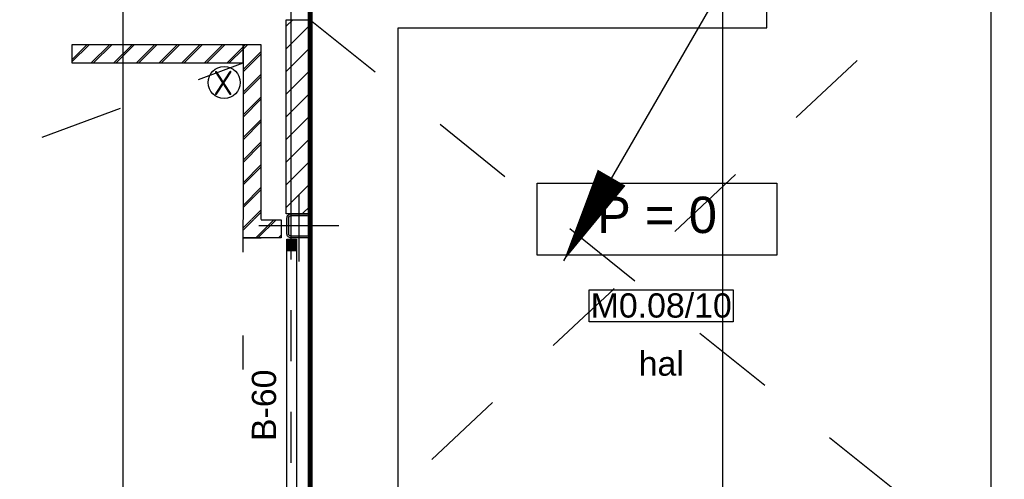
# Model space of a CAD drawing. Header units: millimetres. Extents: x -38031 to 110605, y -22066 to 88711.
# Tile 136 of 150: x 72464 to 78620, y 43298 to 46170. Entities that reach past the tile are written whole.
import ezdxf
from ezdxf.enums import TextEntityAlignment as Align

# ---------------------------------------------------------------- set-up
doc = ezdxf.new("R2010")
doc.units = ezdxf.units.MM
doc.header["$LTSCALE"] = 50
doc.set_wipeout_variables(frame=1)
for name, pattern in [('HIDDEN', [9.525, 6.35, -3.175]), ('PHANTOM', [63.5, 31.75, -6.35, 6.35, -6.35, 6.35, -6.35]), ('STYLE_01', [0.41664, 0.20828, -0.20836]), ('STYLE_06', [1.04164, 0.625, -0.20828, 0.06943, -0.13893])]:
    doc.linetypes.add(name, pattern=pattern)
for name, color, linetype in [('AB$1A---_ATTRIB035', 8, 'Continuous'), ('AB$1A---_ATTRIB050', 8, 'Continuous'), ('AL$1A---_ALGEMEEN', 8, 'Continuous'), ('AM$1A---_ARCERING', 8, 'Continuous'), ('AT$1A---_TEKST100', 8, 'Continuous'), ('Bouwkundig', 8, 'Continuous'), ('brandscheiding', 5, 'HIDDEN'), ('EL6121--', 3, 'Continuous'), ('Kastenscheiding', 4, 'PHANTOM'), ('stramien', 1, 'Continuous')]:
    doc.layers.add(name, color=color, linetype=linetype)
doc.styles.add('Arial', font='ARIAL.TTF')
doc.styles.add('Arial (bold)', font='iso.shx')
doc.styles.get("Standard").update_dxf_attribs({"font": 'iso.shx'})
pattern_1 = [(45, (0, 0), (1.41421356, -1.41421356), []), (45, (0.1414, -0.1414), (1.41421356, -1.41421356), [])]
pattern_2 = [(45, (0, 0), (70.71068, -70.71068), []), (45, (7.07, -7.07), (70.71068, -70.71068), [])]

# ---------------------------------------------------------------- blocks, each defined once
blk = doc.blocks.new('E00170')
at = {"color": 0, "linetype": 'Continuous'}
for q in [(5, 8.66), (-5, -8.66)]:
    blk.add_line((0, 0), q, dxfattribs=at)
for points in [[(5, 8.66, 0, 1, 0), (3.5, 6.062, 1, 1, 0)], [(-5, -8.66, 0, 1, 0), (-3.5, -6.062, 1, 1, 0)]]:
    blk.add_lwpolyline(points, format="xyseb", dxfattribs=at)
at = {"color": 0, "const_width": 0.5}
blk.add_lwpolyline([(-0.25, 0, 1), (0.25, 0, 1)], format="xyb", close=True, dxfattribs=at)
at = {"color": 0, "linetype": 'Continuous'}
blk.add_circle((0, 0), 0.5, dxfattribs=at)
blk = doc.blocks.new('Group-75')
at = {"color": 0}
for points in [[(17613, 16344.5), (17737, 16344.5), (17737, 16231.5), (17499, 16231.5), (17499, 16344.5)], [(17774, 14550), (17774, 16151), (17834, 16151), (17834, 14550)], [(17613, 14356.5), (17737, 14356.5), (17737, 14469.5), (17499, 14469.5), (17499, 14356.5)]]:
    blk.add_wipeout(points, dxfattribs=at).dxf.layer = 'AL$1A---_ALGEMEEN'
at = {"layer": 'AM$1A---_ARCERING', "linetype": 'Continuous', "lineweight": 5}
h = blk.add_hatch(dxfattribs=at)
h.set_pattern_fill('BAKSTEEN', color=256, style=0, pattern_type=2)
h.set_pattern_definition(pattern_2)
edge = h.paths.add_edge_path()
edge.add_line((17613, 16344.5), (17737, 16344.5))
edge.add_line((17737, 16344.5), (17737, 16231.5))
edge.add_line((17737, 16231.5), (17499, 16231.5))
edge.add_line((17499, 16231.5), (17499, 16344.5))
at = {"layer": 'AM$1A---_ARCERING', "linetype": 'Continuous', "lineweight": 0}
for points in [[(17774, 16223.5), (17834, 16223.5), (17834, 16151), (17774, 16151)], [(17774, 14550), (17834, 14550), (17834, 14477.5), (17774, 14477.5)]]:
    blk.add_hatch(color=256, dxfattribs=at).paths.add_polyline_path(points)
at = {"layer": 'AM$1A---_ARCERING', "linetype": 'Continuous', "lineweight": 5}
h = blk.add_hatch(dxfattribs=at)
h.set_pattern_fill('BAKSTEEN', color=256, style=0, pattern_type=2)
h.set_pattern_definition(pattern_2)
edge = h.paths.add_edge_path()
edge.add_line((17613, 14356.5), (17737, 14356.5))
edge.add_line((17737, 14356.5), (17737, 14469.5))
edge.add_line((17737, 14469.5), (17499, 14469.5))
edge.add_line((17499, 14469.5), (17499, 14356.5))
at = {"layer": 'AL$1A---_ALGEMEEN', "color": 0}
for p, q in [((17774, 14550), (17774, 16151)), ((17834, 16151), (17834, 14550))]:
    blk.add_line(p, q, dxfattribs=at)
for points in [[(17613, 16344.5), (17737, 16344.5), (17737, 16231.5), (17499, 16231.5), (17499, 16344.5)], [(17613, 14356.5), (17737, 14356.5), (17737, 14469.5), (17499, 14469.5), (17499, 14356.5)]]:
    blk.add_lwpolyline(points, dxfattribs=at)
for points in [[(17774, 16223.5), (17834, 16223.5), (17834, 16151), (17774, 16151)], [(17774, 14550), (17834, 14550), (17834, 14477.5), (17774, 14477.5)]]:
    blk.add_lwpolyline(points, close=True, dxfattribs=at)
blk = doc.blocks.new('txt-brandw.60')
at = {"color": 0}
blk.add_wipeout([(-223.3, -118.5), (223.3, -118.5), (223.3, 124.9), (-223.3, 124.9)], dxfattribs=at).dxf.layer = 'AL$1A---_ALGEMEEN'
at = {"layer": 'AT$1A---_TEKST100', "insert": (0, -112.2), "char_height": 151.525, "attachment_point": 8, "line_spacing_factor": 0.967741, "style": 'Arial'}
blk.add_mtext('{\\C256;\\lB-60}', dxfattribs=at)
blk = doc.blocks.new('peilmaat plg klein')
at = {"layer": 'AL$1A---_ALGEMEEN', "color": 0, "flags": 1}
for tag, p in [('onderdeel', (-750, -634.1)), ('patchnr', (-750, -1043.2)), ('toestelnr', (-750, -1452.3))]:
    blk.add_attdef(tag, p, '', height=227.3, dxfattribs=at)
at = {"color": 0}
blk.add_wipeout([(-750, 225), (750, 225), (750, -225), (-750, -225)], dxfattribs=at).dxf.layer = 'AL$1A---_ALGEMEEN'
at = {"layer": 'AL$1A---_ALGEMEEN', "color": 0}
blk.add_lwpolyline([(-750, 225), (750, 225), (750, -225), (-750, -225)], close=True, dxfattribs=at)
at = {"layer": 'AL$1A---_ALGEMEEN', "color": 0, "style": 'Arial'}
blk.add_attdef('peil', text='', height=227.3, dxfattribs=at).set_placement((0, 141.2), align=Align.TOP_CENTER)
blk = doc.blocks.new('tekst 12 pts')
at = {"layer": 'AL$1A---_ALGEMEEN', "color": 0, "style": 'Arial'}
blk.add_attdef('naam_ruimte', text='', height=151.5, dxfattribs=at).set_placement((0, -41.1), align=Align.TOP_CENTER)
at = {"layer": 'AL$1A---_ALGEMEEN', "color": 0, "flags": 1}
for tag, p in [('oppervlakte', (-264.6, -1003)), ('stramiennummer', (-264.6, -1275.7))]:
    blk.add_attdef(tag, p, '', height=151.5, dxfattribs=at)
blk = doc.blocks.new('ruimtenummer')
at = {"layer": 'AL$1A---_ALGEMEEN', "color": 0, "flags": 1}
for tag, p in [('peil', (-450, -397.1)), ('onderdeel', (-450, -669.8))]:
    blk.add_attdef(tag, p, '', height=151.5, dxfattribs=at)
at = {"color": 0}
blk.add_wipeout([(-450, 100), (450, 100), (450, -100), (-450, -100)], dxfattribs=at).dxf.layer = 'AL$1A---_ALGEMEEN'
at = {"layer": 'AL$1A---_ALGEMEEN', "color": 0}
blk.add_lwpolyline([(-450, 100), (450, 100), (450, -100), (-450, -100)], close=True, dxfattribs=at)
at = {"layer": 'AL$1A---_ALGEMEEN', "color": 0, "style": 'Arial'}
blk.add_attdef('ruimtenummer', text='', height=151.5, dxfattribs=at).set_placement((0, 78), align=Align.TOP_CENTER)
blk = doc.blocks.new('21x_zaagwerk')
at = {"layer": 'AL$1A---_ALGEMEEN', "color": 0}
blk.add_circle((0, 0), 100, dxfattribs=at)
at = {"layer": 'AT$1A---_TEKST100', "insert": (-67.8, 73.6), "char_height": 151.525, "attachment_point": 1, "line_spacing_factor": 0.967741, "style": 'Arial (bold)'}
blk.add_mtext('{\\C256;\\lX}', dxfattribs=at)
blk = doc.blocks.new('st.k-150')
at = {"color": 0}
blk.add_wipeout([(-65, 64), (68.4, 64), (68.4, -69.4), (-65, -69.4)], dxfattribs=at).dxf.layer = 'AL$1A---_ALGEMEEN'
at = {"layer": 'AM$1A---_ARCERING', "linetype": 'Continuous', "lineweight": 0}
h = blk.add_hatch(color=256, dxfattribs=at)
edge = h.paths.add_edge_path()
edge.add_line((48.2, -75), (-48.2, -75))
edge.add_line((-48.2, -75), (-50, -75))
edge.add_arc((-50, -50), 25, 180, 270, ccw=False)
edge.add_line((-75, -50), (-75, -48.2))
edge.add_line((-75, -48.2), (-75, 48.2))
edge.add_line((-75, 48.2), (-75, 50))
edge.add_arc((-50, 50), 25, 90, 180, ccw=False)
edge.add_line((-50, 75), (-48.2, 75))
edge.add_line((-48.2, 75), (48.2, 75))
edge.add_line((48.2, 75), (50, 75))
edge.add_arc((50, 50), 25, 0, 90, ccw=False)
edge.add_line((75, 50), (75, 48.2))
edge.add_line((75, 48.2), (75, -48.2))
edge.add_line((75, -48.2), (75, -50))
edge.add_arc((50, -50), 25, -90, 0, ccw=False)
edge.add_line((50, -75), (48.2, -75))
edge = h.paths.add_edge_path(flags=16)
edge.add_line((48.2, -64.3), (-48.2, -64.3))
edge.add_line((-48.2, -64.3), (-49.3, -64.3))
edge.add_arc((-49.3, -49.3), 15, 180, 270, ccw=False)
edge.add_line((-64.3, -49.3), (-64.3, -48.2))
edge.add_line((-64.3, -48.2), (-64.3, 48.2))
edge.add_line((-64.3, 48.2), (-64.3, 49.3))
edge.add_arc((-49.3, 49.3), 15, 90, 180, ccw=False)
edge.add_line((-49.3, 64.3), (-48.2, 64.3))
edge.add_line((-48.2, 64.3), (48.2, 64.3))
edge.add_line((48.2, 64.3), (49.3, 64.3))
edge.add_arc((49.3, 49.3), 15, 0, 90, ccw=False)
edge.add_line((64.3, 49.3), (64.3, 48.2))
edge.add_line((64.3, 48.2), (64.3, -48.2))
edge.add_line((64.3, -48.2), (64.3, -49.3))
edge.add_arc((49.3, -49.3), 15, 270, 360, ccw=False)
edge.add_line((49.3, -64.3), (48.2, -64.3))
at = {"layer": 'AL$1A---_ALGEMEEN', "color": 0}
for p, q in [((0, 192.5), (0, -222.5)), ((250, 0), (-250, 0))]:
    blk.add_line(p, q, dxfattribs=at)
at = {"layer": 'AL$1A---_ALGEMEEN', "color": 0, "flags": 128}
blk.add_lwpolyline([(48.2, -75), (-48.2, -75), (-50, -75, -0.414214), (-75, -50), (-75, -48.2), (-75, 48.2), (-75, 50, -0.414214), (-50, 75), (-48.2, 75), (48.2, 75), (50, 75, -0.414214), (75, 50), (75, 48.2), (75, -48.2), (75, -50, -0.414214), (50, -75), (48.2, -75)], format="xyb", dxfattribs=at)
blk.add_lwpolyline([(48.2, -64.3), (-48.2, -64.3), (-49.3, -64.3, -0.414214), (-64.3, -49.3), (-64.3, -48.2), (-64.3, 48.2), (-64.3, 49.3, -0.414214), (-49.3, 64.3), (-48.2, 64.3), (48.2, 64.3), (49.3, 64.3, -0.414214), (64.3, 49.3), (64.3, 48.2), (64.3, -48.2), (64.3, -49.3, -0.414214), (49.3, -64.3)], format="xyb", close=True, dxfattribs=at)
blk = doc.blocks.new('200254 W 210e 19-03-2008')
at = {"layer": 'AL$1A---_ALGEMEEN', "linetype": 'STYLE_01'}
blk.add_line((20511.95, 3556.16), (20511.95, 3912.08), dxfattribs=at)
at = {"layer": 'AL$1A---_ALGEMEEN'}
ref = blk.add_blockref('peilmaat plg klein', (20563.72, 3914.4), dxfattribs=dict(at, xscale=0.02, yscale=0.02, zscale=0.02))
ref.add_attrib('peil', 'P = 0', dxfattribs={"layer": 'AB$1A---_ATTRIB050', "height": 4.546, "style": 'Arial'}).set_placement((20563.72, 3917.23), align=Align.TOP_CENTER)
ref = blk.add_blockref('ruimtenummer', (20564.25, 3903.59), dxfattribs=dict(at, xscale=0.02, yscale=0.02, zscale=0.02))
ref.add_attrib('ruimtenummer', 'M0.08/10', dxfattribs={"layer": 'AB$1A---_ATTRIB035', "height": 3.03, "style": 'Arial'}).set_placement((20564.25, 3905.15), align=Align.TOP_CENTER)
ref = blk.add_blockref('tekst 12 pts', (20564.25, 3898.71), dxfattribs=dict(at, xscale=0.02, yscale=0.02, zscale=0.02))
ref.add_attrib('naam_ruimte', 'hal', dxfattribs={"layer": 'AB$1A---_ATTRIB035', "height": 3.03, "style": 'Arial'}).set_placement((20564.25, 3897.89), align=Align.TOP_CENTER)
blk.add_wipeout([(20517.35, 3939.34), (20520.35, 3939.34), (20520.35, 3915.08), (20517.35, 3915.08)]).dxf.layer = 'AL$1A---_ALGEMEEN'
at = {"layer": 'AM$1A---_ARCERING', "linetype": 'Continuous', "lineweight": 5}
h = blk.add_hatch(dxfattribs=at)
h.set_pattern_fill('KALKZANDSTEEN', color=256, style=0, pattern_type=2)
h.set_pattern_definition([(45, (0, 0), (1.41421356, -1.41421356), [])])
h.paths.add_polyline_path([(20517.35, 3939.34), (20520.35, 3939.34), (20520.35, 3915.08), (20517.35, 3915.08)])
at = {"layer": 'AL$1A---_ALGEMEEN', "linetype": 'STYLE_01'}
for p, q in [((20520.35, 3870.15), (20773.15, 4107.15)), ((20520.35, 3939.34), (20606.45, 3870.15))]:
    blk.add_line(p, q, dxfattribs=at)
at = {"layer": 'AL$1A---_ALGEMEEN'}
for points in [[(20531.37, 3871.14), (20531.37, 3938.34), (20577.47, 3938.34), (20577.47, 3949.34), (20571.47, 3949.34), (20571.47, 4108.84), (20769.45, 4108.84), (20769.45, 4187.74), (20999.85, 4187.74), (20999.85, 4008.14), (20820.47, 4008.14), (20820.47, 3949.34), (20791.47, 3949.34), (20717.45, 3949.34), (20605.47, 3949.34), (20605.47, 3871.14)], [(20517.35, 3939.34), (20520.35, 3939.34), (20520.35, 3915.08), (20517.35, 3915.08)]]:
    blk.add_lwpolyline(points, close=True, dxfattribs=at)
at = {"layer": 'stramien', "linetype": 'STYLE_06', "ltscale": 50}
blk.add_line((20571.95, 2703.35), (20571.95, 4240.03), dxfattribs=at)
blk.add_wipeout([(20511.95, 3936.21), (20511.95, 3912.08), (20514.21, 3912.08), (20514.21, 3936.21)]).dxf.layer = 'AL$1A---_ALGEMEEN'
at = {"layer": 'AM$1A---_ARCERING', "linetype": 'Continuous', "lineweight": 5}
h = blk.add_hatch(dxfattribs=at)
h.set_pattern_fill('BAKSTEEN', color=256, style=0, pattern_type=2)
h.set_pattern_definition(pattern_1)
h.paths.add_polyline_path([(20511.95, 3936.21), (20511.95, 3912.08), (20514.21, 3912.08), (20514.21, 3936.21)])
at = {"layer": 'AL$1A---_ALGEMEEN'}
blk.add_lwpolyline([(20511.95, 3936.21), (20511.95, 3912.08), (20514.21, 3912.08), (20514.21, 3936.21)], close=True, dxfattribs=at)
at = {"layer": 'AL$1A---_ALGEMEEN', "xscale": 0.02, "yscale": 0.02, "zscale": 0.02}
blk.add_blockref('Group-75', (20161.97, 3587.45), dxfattribs=at)
blk.add_wipeout([(20511.84, 3936.21), (20490.55, 3936.21), (20490.55, 3933.95), (20511.36, 3933.95), (20511.84, 3933.95), (20511.95, 3933.95), (20511.95, 3936.21)]).dxf.layer = 'AL$1A---_ALGEMEEN'
at = {"layer": 'AM$1A---_ARCERING', "linetype": 'Continuous', "lineweight": 5}
h = blk.add_hatch(dxfattribs=at)
h.set_pattern_fill('BAKSTEEN', color=256, style=0, pattern_type=2)
h.set_pattern_definition(pattern_1)
h.paths.add_polyline_path([(20511.84, 3936.21), (20490.55, 3936.21), (20490.55, 3933.95), (20511.36, 3933.95), (20511.84, 3933.95), (20511.95, 3933.95), (20511.95, 3936.21)])
at = {"layer": 'AL$1A---_ALGEMEEN'}
blk.add_lwpolyline([(20511.84, 3936.21), (20490.55, 3936.21), (20490.55, 3933.95), (20511.36, 3933.95), (20511.84, 3933.95), (20511.95, 3933.95), (20511.95, 3936.21)], close=True, dxfattribs=at)
at = {"layer": 'stramien', "linetype": 'STYLE_06', "ltscale": 50}
blk.add_line((20496.95, 2737.41), (20496.95, 3963.01), dxfattribs=at)
at = {"layer": 'AL$1A---_ALGEMEEN', "xscale": 0.02, "yscale": 0.02, "zscale": 0.02}
for name, p in [('21x_zaagwerk', (20509.6, 3931.49)), ('st.k-150', (20518.95, 3913.58))]:
    blk.add_blockref(name, p, dxfattribs=at)
at = {"layer": 'AL$1A---_ALGEMEEN', "xscale": 0.02, "yscale": 0.02, "zscale": 0.02, "rotation": 90}
blk.add_blockref('txt-brandw.60', (20513.88, 3891.16), dxfattribs=at)
at = {"layer": 'AL$1A---_ALGEMEEN', "linetype": 'STYLE_01'}
blk.add_line((19431.95, 3533.95), (20511.95, 3933.95), dxfattribs=at)

msp = doc.modelspace()

# ---------------------------------------------------------------- block references
at = {"layer": 'Bouwkundig', "xscale": 50, "yscale": 50, "zscale": 50}
msp.add_blockref('200254 W 210e 19-03-2008', (-951737.5, -150797.3), dxfattribs=at)

# ---------------------------------------------------------------- next in the draw order: linework, layer by layer
at = {"layer": 'brandscheiding', "const_width": 30}
msp.add_lwpolyline([(74280, 42562.4), (74280, 46352.2), (76718.2, 46352.2), (76718.2, 54830.4), (86614.6, 54830.4), (86614.6, 58730.3), (99169, 58730.3), (99169, 49291.3)], dxfattribs=at)
at = {"layer": 'Kastenscheiding'}
msp.add_line((74159.9, 46259.4), (74159.9, 25693.4), dxfattribs=at)

# ---------------------------------------------------------------- next in the draw order: block references
at = {"layer": 'EL6121--', "xscale": 200, "yscale": 200, "zscale": 200}
msp.add_blockref('E00170', (76864.8, 46395), dxfattribs=at)

doc.saveas('drawing.dxf')
